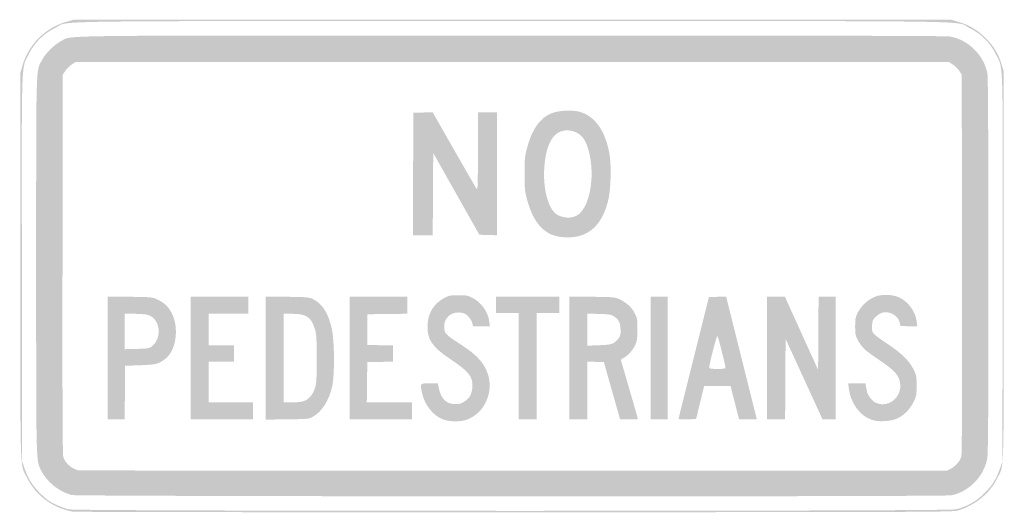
# Model space of a CAD drawing. Header units: inches. Extents: x -12 to 12, y -6 to 6.
import ezdxf

# ---------------------------------------------------------------- set-up
doc = ezdxf.new("R2010")
doc.units = ezdxf.units.IN
doc.header["$MEASUREMENT"] = 0

msp = doc.modelspace()

# ---------------------------------------------------------------- hatches: boundary and pattern name
h = msp.add_hatch(color=7)
edge = h.paths.add_edge_path()
edge.add_spline(control_points=[(-10.692, -5.977), (-11.165, -5.897), (-11.594, -5.581), (-11.8, -5.161), (-11.983, -4.789), (-11.967, -5.272), (-11.967, 0)], knot_values=[0, 0, 0, 0, 1, 1, 1, 2, 2, 2, 2], degree=3, periodic=0)
edge.add_line((-11.967, 0), (-11.967, 4.692))
edge.add_line((-11.967, 4.692), (-11.916, 4.869))
edge.add_spline(control_points=[(-11.916, 4.869), (-11.769, 5.385), (-11.363, 5.791), (-10.847, 5.938)], knot_values=[0, 0, 0, 0, 1, 1, 1, 1], degree=3, periodic=0)
edge.add_line((-10.847, 5.938), (-10.67, 5.989))
edge.add_line((-10.67, 5.989), (0, 5.989))
edge.add_line((0, 5.989), (10.67, 5.989))
edge.add_line((10.67, 5.989), (10.847, 5.938))
edge.add_spline(control_points=[(10.847, 5.938), (11.107, 5.864), (11.323, 5.736), (11.518, 5.541), (11.712, 5.347), (11.833, 5.144), (11.906, 4.893)], knot_values=[0, 0, 0, 0, 1, 1, 1, 2, 2, 2, 2], degree=3, periodic=0)
edge.add_line((11.906, 4.893), (11.956, 4.72))
edge.add_line((11.956, 4.72), (11.956, 0.002))
edge.add_spline(control_points=[(11.956, 0.002), (11.956, -5.252), (11.969, -4.816), (11.8, -5.161), (11.62, -5.528), (11.268, -5.819), (10.846, -5.948), (10.719, -5.987), (10.323, -5.989), (0.066, -5.992), (-5.791, -5.994), (-10.632, -5.987), (-10.692, -5.977)], knot_values=[0, 0, 0, 0, 1, 1, 1, 2, 2, 2, 3, 3, 3, 4, 4, 4, 4], degree=3, periodic=0)
edge = h.paths.add_edge_path(flags=0)
edge.add_spline(control_points=[(10.777, -5.923), (11.039, -5.868), (11.277, -5.735), (11.483, -5.531), (11.682, -5.332), (11.768, -5.196), (11.861, -4.934)], knot_values=[0, 0, 0, 0, 1, 1, 1, 2, 2, 2, 2], degree=3, periodic=0)
edge.add_line((11.861, -4.934), (11.923, -4.758))
edge.add_line((11.923, -4.758), (11.929, -0.088))
edge.add_spline(control_points=[(11.929, -0.088), (11.936, 5.171), (11.948, 4.775), (11.767, 5.142), (11.623, 5.433), (11.411, 5.645), (11.12, 5.788), (10.747, 5.972), (11.836, 5.956), (0, 5.956), (-11.836, 5.956), (-10.747, 5.972), (-11.12, 5.788), (-11.411, 5.645), (-11.623, 5.433), (-11.767, 5.142), (-11.948, 4.775), (-11.936, 5.171), (-11.929, -0.088)], knot_values=[0, 0, 0, 0, 1, 1, 1, 2, 2, 2, 3, 3, 3, 4, 4, 4, 5, 5, 5, 6, 6, 6, 6], degree=3, periodic=0)
edge.add_line((-11.929, -0.088), (-11.923, -4.758))
edge.add_line((-11.923, -4.758), (-11.861, -4.934))
edge.add_spline(control_points=[(-11.861, -4.934), (-11.768, -5.196), (-11.682, -5.332), (-11.483, -5.531), (-11.34, -5.673), (-11.264, -5.729), (-11.115, -5.801), (-11.011, -5.851), (-10.864, -5.906), (-10.788, -5.922), (-10.572, -5.969), (10.557, -5.97), (10.777, -5.923)], knot_values=[0, 0, 0, 0, 1, 1, 1, 2, 2, 2, 3, 3, 3, 4, 4, 4, 4], degree=3, periodic=0)
h = msp.add_hatch(color=7)
edge = h.paths.add_edge_path()
edge.add_spline(control_points=[(-10.718, -5.573), (-11.012, -5.502), (-11.331, -5.247), (-11.458, -4.982), (-11.588, -4.711), (-11.582, -4.967), (-11.582, 0), (-11.582, 5.015), (-11.59, 4.723), (-11.447, 4.995), (-11.351, 5.177), (-11.144, 5.383), (-10.969, 5.472), (-10.687, 5.614), (-11.554, 5.604), (-0.022, 5.604), (7.086, 5.604), (10.541, 5.597), (10.637, 5.581), (11.093, 5.509), (11.489, 5.113), (11.56, 4.659), (11.574, 4.566), (11.582, 2.937), (11.582, -0.022), (11.582, -3.876), (11.577, -4.583), (11.55, -4.709), (11.46, -5.134), (11.104, -5.493), (10.686, -5.58), (10.506, -5.618), (-10.563, -5.611), (-10.718, -5.573)], knot_values=[0, 0, 0, 0, 1, 1, 1, 2, 2, 2, 3, 3, 3, 4, 4, 4, 5, 5, 5, 6, 6, 6, 7, 7, 7, 8, 8, 8, 9, 9, 9, 10, 10, 10, 11, 11, 11, 11], degree=3, periodic=0)
edge = h.paths.add_edge_path(flags=0)
edge.add_spline(control_points=[(10.672, -4.93), (10.788, -4.868), (10.893, -4.748), (10.923, -4.643), (10.94, -4.584), (10.945, -3.228), (10.941, 0.046)], knot_values=[0, 0, 0, 0, 1, 1, 1, 2, 2, 2, 2], degree=3, periodic=0)
edge.add_line((10.941, 0.046), (10.934, 4.652))
edge.add_line((10.934, 4.652), (10.873, 4.743))
edge.add_spline(control_points=[(10.873, 4.743), (10.84, 4.794), (10.772, 4.862), (10.721, 4.895)], knot_values=[0, 0, 0, 0, 1, 1, 1, 1], degree=3, periodic=0)
edge.add_line((10.721, 4.895), (10.63, 4.956))
edge.add_line((10.63, 4.956), (0, 4.956))
edge.add_line((0, 4.956), (-10.63, 4.956))
edge.add_line((-10.63, 4.956), (-10.721, 4.895))
edge.add_spline(control_points=[(-10.721, 4.895), (-10.772, 4.862), (-10.84, 4.794), (-10.873, 4.743)], knot_values=[0, 0, 0, 0, 1, 1, 1, 1], degree=3, periodic=0)
edge.add_line((-10.873, 4.743), (-10.934, 4.652))
edge.add_line((-10.934, 4.652), (-10.941, 0.046))
edge.add_spline(control_points=[(-10.941, 0.046), (-10.945, -3.228), (-10.94, -4.584), (-10.923, -4.643), (-10.882, -4.786), (-10.74, -4.917), (-10.572, -4.969), (-10.541, -4.978), (-5.769, -4.984), (0.033, -4.982)], knot_values=[0, 0, 0, 0, 1, 1, 1, 2, 2, 2, 3, 3, 3, 3], degree=3, periodic=0)
edge.add_line((0.033, -4.982), (10.582, -4.978))
edge.add_line((10.582, -4.978), (10.672, -4.93))
h = msp.add_hatch(color=7)
edge = h.paths.add_edge_path()
edge.add_line((-2.412, 2.236), (-2.407, 3.725))
edge.add_line((-2.407, 3.725), (-2.172, 3.731))
edge.add_line((-2.172, 3.731), (-1.938, 3.738))
edge.add_line((-1.938, 3.738), (-1.417, 2.826))
edge.add_spline(control_points=[(-1.417, 2.826), (-1.131, 2.324), (-0.883, 1.896), (-0.866, 1.874), (-0.841, 1.841), (-0.836, 1.981), (-0.836, 2.786)], knot_values=[0, 0, 0, 0, 1, 1, 1, 2, 2, 2, 2], degree=3, periodic=0)
edge.add_line((-0.836, 2.786), (-0.835, 3.736))
edge.add_line((-0.835, 3.736), (-0.604, 3.736))
edge.add_line((-0.604, 3.736), (-0.374, 3.736))
edge.add_line((-0.374, 3.736), (-0.374, 2.241))
edge.add_line((-0.374, 2.241), (-0.374, 0.746))
edge.add_line((-0.374, 0.746), (-0.587, 0.752))
edge.add_line((-0.587, 0.752), (-0.801, 0.758))
edge.add_line((-0.801, 0.758), (-1.362, 1.752))
edge.add_line((-1.362, 1.752), (-1.923, 2.747))
edge.add_line((-1.923, 2.747), (-1.929, 1.747))
edge.add_line((-1.929, 1.747), (-1.935, 0.747))
edge.add_line((-1.935, 0.747), (-2.176, 0.747))
edge.add_line((-2.176, 0.747), (-2.418, 0.747))
edge.add_line((-2.418, 0.747), (-2.412, 2.236))
h = msp.add_hatch(color=7)
edge = h.paths.add_edge_path()
edge.add_spline(control_points=[(1.184, 0.704), (0.778, 0.751), (0.512, 1.044), (0.359, 1.616), (0.305, 1.816), (0.3, 1.87), (0.3, 2.242), (0.3, 2.612), (0.305, 2.668), (0.358, 2.865), (0.483, 3.33), (0.68, 3.608), (0.962, 3.715), (1.138, 3.783), (1.462, 3.799), (1.639, 3.749), (2.014, 3.642), (2.267, 3.283), (2.365, 2.719), (2.415, 2.432), (2.397, 1.842), (2.331, 1.583), (2.164, 0.923), (1.788, 0.635), (1.184, 0.704)], knot_values=[0, 0, 0, 0, 1, 1, 1, 2, 2, 2, 3, 3, 3, 4, 4, 4, 5, 5, 5, 6, 6, 6, 7, 7, 7, 8, 8, 8, 8], degree=3, periodic=0)
edge = h.paths.add_edge_path(flags=0)
edge.add_spline(control_points=[(1.56, 1.22), (1.76, 1.324), (1.899, 1.667), (1.927, 2.121), (1.95, 2.507), (1.86, 2.943), (1.719, 3.119), (1.549, 3.333), (1.204, 3.36), (1.029, 3.173), (0.879, 3.012), (0.796, 2.738), (0.776, 2.341), (0.751, 1.82), (0.891, 1.35), (1.103, 1.239), (1.252, 1.162), (1.434, 1.154), (1.56, 1.22)], knot_values=[0, 0, 0, 0, 1, 1, 1, 2, 2, 2, 3, 3, 3, 4, 4, 4, 5, 5, 5, 6, 6, 6, 6], degree=3, periodic=0)
h = msp.add_hatch(color=7)
edge = h.paths.add_edge_path()
edge.add_spline(control_points=[(-1.687, -3.734), (-1.929, -3.641), (-2.144, -3.364), (-2.198, -3.079), (-2.241, -2.847), (-2.249, -2.857), (-2.015, -2.857)], knot_values=[0, 0, 0, 0, 1, 1, 1, 2, 2, 2, 2], degree=3, periodic=0)
edge.add_line((-2.015, -2.857), (-1.811, -2.857))
edge.add_line((-1.811, -2.857), (-1.784, -2.986))
edge.add_spline(control_points=[(-1.784, -2.986), (-1.734, -3.232), (-1.595, -3.363), (-1.386, -3.363), (-1.289, -3.363), (-1.242, -3.35), (-1.174, -3.306), (-1.036, -3.216), (-0.981, -3.118), (-0.971, -2.946), (-0.956, -2.692), (-1.049, -2.575), (-1.51, -2.265), (-1.955, -1.967), (-2.077, -1.783), (-2.062, -1.44), (-2.049, -1.14), (-1.906, -0.913), (-1.644, -0.775), (-1.539, -0.72), (-1.506, -0.714), (-1.308, -0.714), (-1.11, -0.714), (-1.076, -0.72), (-0.972, -0.775), (-0.747, -0.894), (-0.591, -1.113), (-0.559, -1.359)], knot_values=[0, 0, 0, 0, 1, 1, 1, 2, 2, 2, 3, 3, 3, 4, 4, 4, 5, 5, 5, 6, 6, 6, 7, 7, 7, 8, 8, 8, 9, 9, 9, 9], degree=3, periodic=0)
edge.add_line((-0.559, -1.359), (-0.544, -1.473))
edge.add_line((-0.544, -1.473), (-0.755, -1.473))
edge.add_spline(control_points=[(-0.755, -1.473), (-0.963, -1.473), (-0.967, -1.472), (-0.967, -1.421), (-0.967, -1.357), (-1.045, -1.239), (-1.127, -1.179), (-1.209, -1.118), (-1.39, -1.117), (-1.491, -1.177), (-1.595, -1.238), (-1.657, -1.349), (-1.657, -1.474), (-1.657, -1.642), (-1.637, -1.663), (-1.219, -1.933), (-0.858, -2.166), (-0.673, -2.375), (-0.59, -2.643), (-0.452, -3.087), (-0.68, -3.579), (-1.098, -3.738), (-1.251, -3.796), (-1.529, -3.794), (-1.687, -3.734)], knot_values=[0, 0, 0, 0, 1, 1, 1, 2, 2, 2, 3, 3, 3, 4, 4, 4, 5, 5, 5, 6, 6, 6, 7, 7, 7, 8, 8, 8, 8], degree=3, periodic=0)
h = msp.add_hatch(color=7)
edge = h.paths.add_edge_path()
edge.add_spline(control_points=[(8.745, -3.745), (8.455, -3.645), (8.231, -3.34), (8.187, -2.983)], knot_values=[0, 0, 0, 0, 1, 1, 1, 1], degree=3, periodic=0)
edge.add_line((8.187, -2.983), (8.171, -2.857))
edge.add_line((8.171, -2.857), (8.38, -2.857))
edge.add_line((8.38, -2.857), (8.59, -2.857))
edge.add_line((8.59, -2.857), (8.603, -2.923))
edge.add_spline(control_points=[(8.603, -2.923), (8.61, -2.959), (8.621, -3.018), (8.628, -3.054), (8.646, -3.15), (8.762, -3.296), (8.847, -3.331), (9.185, -3.473), (9.525, -3.147), (9.42, -2.784), (9.374, -2.625), (9.253, -2.507), (8.897, -2.268), (8.581, -2.057), (8.496, -1.975), (8.401, -1.796), (8.348, -1.694), (8.341, -1.658), (8.341, -1.473), (8.341, -1.288), (8.348, -1.249), (8.402, -1.139), (8.482, -0.976), (8.664, -0.809), (8.83, -0.747), (8.995, -0.684), (9.259, -0.693), (9.409, -0.765), (9.641, -0.878), (9.809, -1.109), (9.839, -1.358)], knot_values=[0, 0, 0, 0, 1, 1, 1, 2, 2, 2, 3, 3, 3, 4, 4, 4, 5, 5, 5, 6, 6, 6, 7, 7, 7, 8, 8, 8, 9, 9, 9, 10, 10, 10, 10], degree=3, periodic=0)
edge.add_line((9.839, -1.358), (9.852, -1.474))
edge.add_line((9.852, -1.474), (9.647, -1.468))
edge.add_line((9.647, -1.468), (9.441, -1.462))
edge.add_line((9.441, -1.462), (9.428, -1.395))
edge.add_spline(control_points=[(9.428, -1.395), (9.406, -1.29), (9.345, -1.215), (9.239, -1.164), (9.099, -1.096), (8.97, -1.118), (8.851, -1.229), (8.769, -1.305), (8.761, -1.324), (8.752, -1.445), (8.745, -1.547), (8.751, -1.59), (8.782, -1.637), (8.804, -1.67), (8.95, -1.782), (9.108, -1.884), (9.459, -2.113), (9.656, -2.304), (9.76, -2.516), (9.832, -2.662), (9.835, -2.68), (9.835, -2.912), (9.835, -3.138), (9.831, -3.163), (9.765, -3.301), (9.68, -3.482), (9.533, -3.633), (9.367, -3.71), (9.209, -3.784), (8.907, -3.8), (8.745, -3.745)], knot_values=[0, 0, 0, 0, 1, 1, 1, 2, 2, 2, 3, 3, 3, 4, 4, 4, 5, 5, 5, 6, 6, 6, 7, 7, 7, 8, 8, 8, 9, 9, 9, 10, 10, 10, 10], degree=3, periodic=0)
h = msp.add_hatch(color=7)
edge = h.paths.add_edge_path()
edge.add_line((-9.846, -2.24), (-9.846, -0.744))
edge.add_line((-9.846, -0.744), (-9.302, -0.751))
edge.add_spline(control_points=[(-9.302, -0.751), (-8.769, -0.758), (-8.756, -0.759), (-8.636, -0.815), (-8.47, -0.893), (-8.371, -0.985), (-8.29, -1.139), (-8.095, -1.505), (-8.175, -2.069), (-8.45, -2.269), (-8.617, -2.391), (-8.667, -2.403), (-9.055, -2.416)], knot_values=[0, 0, 0, 0, 1, 1, 1, 2, 2, 2, 3, 3, 3, 4, 4, 4, 4], degree=3, periodic=0)
edge.add_line((-9.055, -2.416), (-9.418, -2.429))
edge.add_line((-9.418, -2.429), (-9.423, -3.082))
edge.add_line((-9.423, -3.082), (-9.429, -3.736))
edge.add_line((-9.429, -3.736), (-9.638, -3.736))
edge.add_line((-9.638, -3.736), (-9.846, -3.736))
edge.add_line((-9.846, -3.736), (-9.846, -2.24))
edge = h.paths.add_edge_path(flags=0)
edge.add_spline(control_points=[(-8.776, -1.965), (-8.501, -1.761), (-8.559, -1.275), (-8.868, -1.189), (-8.917, -1.176), (-9.062, -1.165), (-9.192, -1.165)], knot_values=[0, 0, 0, 0, 1, 1, 1, 2, 2, 2, 2], degree=3, periodic=0)
edge.add_line((-9.192, -1.165), (-9.429, -1.165))
edge.add_line((-9.429, -1.165), (-9.429, -1.596))
edge.add_line((-9.429, -1.596), (-9.429, -2.026))
edge.add_line((-9.429, -2.026), (-9.133, -2.019))
edge.add_spline(control_points=[(-9.133, -2.019), (-8.876, -2.012), (-8.83, -2.005), (-8.776, -1.965)], knot_values=[0, 0, 0, 0, 1, 1, 1, 1], degree=3, periodic=0)
for points in [[(-7.824, -2.242), (-7.824, -0.747), (-7.121, -0.747), (-6.418, -0.747), (-6.418, -0.956), (-6.418, -1.165), (-6.901, -1.165), (-7.385, -1.165), (-7.385, -1.549), (-7.385, -1.934), (-7.077, -1.934), (-6.769, -1.934), (-6.769, -2.132), (-6.769, -2.33), (-7.077, -2.33), (-7.385, -2.33), (-7.385, -2.824), (-7.385, -3.319), (-6.846, -3.319), (-6.308, -3.319), (-6.308, -3.527), (-6.308, -3.736), (-7.066, -3.736), (-7.824, -3.736), (-7.824, -2.242)], [(-3.956, -2.242), (-3.956, -0.747), (-3.253, -0.747), (-2.549, -0.747), (-2.549, -0.956), (-2.549, -1.164), (-3.038, -1.17), (-3.527, -1.176), (-3.527, -1.549), (-3.527, -1.923), (-3.214, -1.929), (-2.901, -1.935), (-2.901, -2.132), (-2.901, -2.328), (-3.214, -2.335), (-3.527, -2.341), (-3.533, -2.83), (-3.539, -3.319), (-2.989, -3.319), (-2.44, -3.319), (-2.44, -3.527), (-2.44, -3.736), (-3.198, -3.736), (-3.956, -3.736), (-3.956, -2.242)], [(0.154, -2.44), (0.154, -1.143), (-0.121, -1.143), (-0.396, -1.143), (-0.396, -0.945), (-0.396, -0.747), (0.374, -0.747), (1.143, -0.747), (1.143, -0.945), (1.143, -1.143), (0.868, -1.143), (0.593, -1.143), (0.593, -2.44), (0.593, -3.736), (0.374, -3.736), (0.154, -3.736), (0.154, -2.44)], [(3.363, -2.242), (3.363, -0.747), (3.571, -0.747), (3.78, -0.747), (3.78, -2.242), (3.78, -3.736), (3.571, -3.736), (3.363, -3.736), (3.363, -2.242)], [(6.198, -2.242), (6.198, -0.747), (6.414, -0.747), (6.631, -0.747), (7.035, -1.638), (7.44, -2.529), (7.445, -1.638), (7.451, -0.747), (7.66, -0.747), (7.868, -0.747), (7.868, -2.242), (7.868, -3.736), (7.709, -3.736), (7.549, -3.736), (7.099, -2.755), (6.648, -1.774), (6.643, -2.755), (6.637, -3.736), (6.417, -3.736), (6.198, -3.736), (6.198, -2.242)]]:
    msp.add_hatch(color=7).paths.add_polyline_path(points)
h = msp.add_hatch(color=7)
edge = h.paths.add_edge_path()
edge.add_line((-6, -2.241), (-6, -0.744))
edge.add_line((-6, -0.744), (-5.478, -0.751))
edge.add_spline(control_points=[(-5.478, -0.751), (-4.999, -0.758), (-4.948, -0.762), (-4.854, -0.805), (-4.624, -0.912), (-4.474, -1.147), (-4.39, -1.532), (-4.324, -1.832), (-4.319, -2.664), (-4.381, -2.934), (-4.461, -3.282), (-4.638, -3.556), (-4.86, -3.674), (-4.952, -3.723), (-4.981, -3.726), (-5.478, -3.732)], knot_values=[0, 0, 0, 0, 1, 1, 1, 2, 2, 2, 3, 3, 3, 4, 4, 4, 5, 5, 5, 5], degree=3, periodic=0)
edge.add_line((-5.478, -3.732), (-6, -3.739))
edge.add_line((-6, -3.739), (-6, -2.241))
edge = h.paths.add_edge_path(flags=0)
edge.add_spline(control_points=[(-5.041, -3.277), (-4.93, -3.226), (-4.852, -3.126), (-4.799, -2.967), (-4.763, -2.862), (-4.758, -2.771), (-4.758, -2.264), (-4.758, -1.763), (-4.764, -1.663), (-4.798, -1.549), (-4.891, -1.245), (-5.003, -1.166), (-5.346, -1.165)], knot_values=[0, 0, 0, 0, 1, 1, 1, 2, 2, 2, 3, 3, 3, 4, 4, 4, 4], degree=3, periodic=0)
edge.add_line((-5.346, -1.165), (-5.56, -1.165))
edge.add_line((-5.56, -1.165), (-5.56, -2.242))
edge.add_line((-5.56, -2.242), (-5.56, -3.319))
edge.add_line((-5.56, -3.319), (-5.346, -3.318))
edge.add_spline(control_points=[(-5.346, -3.318), (-5.185, -3.318), (-5.11, -3.308), (-5.041, -3.277)], knot_values=[0, 0, 0, 0, 1, 1, 1, 1], degree=3, periodic=0)
h = msp.add_hatch(color=7)
edge = h.paths.add_edge_path()
edge.add_line((1.385, -2.24), (1.385, -0.744))
edge.add_line((1.385, -0.744), (1.94, -0.751))
edge.add_spline(control_points=[(1.94, -0.751), (2.486, -0.758), (2.496, -0.759), (2.618, -0.816), (2.785, -0.895), (2.91, -1.012), (2.983, -1.161), (3.039, -1.275), (3.044, -1.307), (3.044, -1.538), (3.044, -1.735), (3.035, -1.816), (3.002, -1.9), (2.954, -2.026), (2.799, -2.202), (2.702, -2.242), (2.658, -2.261), (2.64, -2.281), (2.647, -2.305), (2.652, -2.325), (2.746, -2.648), (2.856, -3.024), (2.965, -3.4), (3.055, -3.714), (3.055, -3.722), (3.055, -3.73), (2.958, -3.736), (2.839, -3.736)], knot_values=[0, 0, 0, 0, 1, 1, 1, 2, 2, 2, 3, 3, 3, 4, 4, 4, 5, 5, 5, 6, 6, 6, 7, 7, 7, 8, 8, 8, 9, 9, 9, 9], degree=3, periodic=0)
edge.add_line((2.839, -3.736), (2.623, -3.736))
edge.add_line((2.623, -3.736), (2.426, -3.038))
edge.add_line((2.426, -3.038), (2.229, -2.341))
edge.add_line((2.229, -2.341), (2.027, -2.334))
edge.add_line((2.027, -2.334), (1.824, -2.328))
edge.add_line((1.824, -2.328), (1.824, -3.032))
edge.add_line((1.824, -3.032), (1.824, -3.736))
edge.add_line((1.824, -3.736), (1.604, -3.736))
edge.add_line((1.604, -3.736), (1.385, -3.736))
edge.add_line((1.385, -3.736), (1.385, -2.24))
edge = h.paths.add_edge_path(flags=0)
edge.add_spline(control_points=[(2.464, -1.876), (2.505, -1.852), (2.561, -1.799), (2.59, -1.757), (2.634, -1.692), (2.64, -1.66), (2.633, -1.534), (2.624, -1.367), (2.582, -1.292), (2.459, -1.22), (2.398, -1.183), (2.336, -1.174), (2.104, -1.168)], knot_values=[0, 0, 0, 0, 1, 1, 1, 2, 2, 2, 3, 3, 3, 4, 4, 4, 4], degree=3, periodic=0)
edge.add_line((2.104, -1.168), (1.824, -1.16))
edge.add_line((1.824, -1.16), (1.824, -1.55))
edge.add_line((1.824, -1.55), (1.824, -1.94))
edge.add_line((1.824, -1.94), (2.107, -1.93))
edge.add_spline(control_points=[(2.107, -1.93), (2.336, -1.921), (2.404, -1.911), (2.464, -1.876)], knot_values=[0, 0, 0, 0, 1, 1, 1, 1], degree=3, periodic=0)
h = msp.add_hatch(color=7)
edge = h.paths.add_edge_path()
edge.add_spline(control_points=[(4.045, -3.721), (4.045, -3.711), (4.211, -3.041), (4.414, -2.231)], knot_values=[0, 0, 0, 0, 1, 1, 1, 1], degree=3, periodic=0)
edge.add_line((4.414, -2.231), (4.783, -0.758))
edge.add_line((4.783, -0.758), (4.993, -0.752))
edge.add_line((4.993, -0.752), (5.203, -0.746))
edge.add_line((5.203, -0.746), (5.577, -2.241))
edge.add_line((5.577, -2.241), (5.951, -3.736))
edge.add_line((5.951, -3.736), (5.734, -3.736))
edge.add_line((5.734, -3.736), (5.518, -3.736))
edge.add_line((5.518, -3.736), (5.497, -3.654))
edge.add_spline(control_points=[(5.497, -3.654), (5.485, -3.609), (5.438, -3.426), (5.393, -3.247)], knot_values=[0, 0, 0, 0, 1, 1, 1, 1], degree=3, periodic=0)
edge.add_line((5.393, -3.247), (5.311, -2.923))
edge.add_line((5.311, -2.923), (4.989, -2.923))
edge.add_line((4.989, -2.923), (4.667, -2.923))
edge.add_line((4.667, -2.923), (4.569, -3.324))
edge.add_line((4.569, -3.324), (4.471, -3.725))
edge.add_line((4.471, -3.725), (4.258, -3.732))
edge.add_spline(control_points=[(4.258, -3.732), (4.14, -3.735), (4.044, -3.73), (4.045, -3.721)], knot_values=[0, 0, 0, 0, 1, 1, 1, 1], degree=3, periodic=0)
edge = h.paths.add_edge_path(flags=0)
edge.add_spline(control_points=[(5.187, -2.47), (5.187, -2.426), (5.012, -1.736), (4.991, -1.698), (4.977, -1.671), (4.791, -2.386), (4.791, -2.467), (4.791, -2.501), (4.816, -2.505), (4.989, -2.505), (5.157, -2.505), (5.187, -2.5), (5.187, -2.47)], knot_values=[0, 0, 0, 0, 1, 1, 1, 2, 2, 2, 3, 3, 3, 4, 4, 4, 4], degree=3, periodic=0)

doc.saveas('drawing.dxf')
